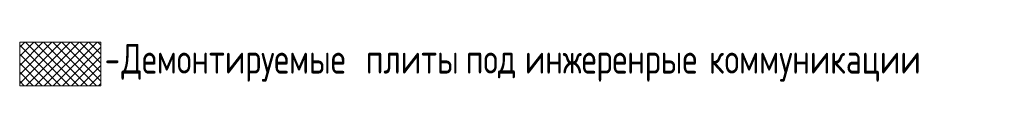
# Model space of a CAD drawing. Header units: millimetres. Extents: x -7161 to 110063, y -144197 to 42990.
# Tile 27 of 27: x 69219 to 92354, y 2569 to 3598. Entities that reach past the tile are written whole.
import ezdxf

# ---------------------------------------------------------------- set-up
doc = ezdxf.new("R2010")
doc.units = ezdxf.units.MM
for name, color, linetype, lineweight in [('A-DETL-____-THIN', 151, 'Continuous', 18), ('A-DETL-GENF-OTLN', 92, 'Continuous', 18), ('G-____-____-TEXT', 231, 'Continuous', 9)]:
    doc.layers.add(name, color=color, linetype=linetype, lineweight=lineweight)
doc.styles.add('GOST Common', font='GOST_Common.ttf', dxfattribs={"width": 0.8, "height": 700})

msp = doc.modelspace()

# ---------------------------------------------------------------- hatches: boundary and pattern name
at = {"layer": 'A-DETL-GENF-OTLN', "lineweight": 9}
h = msp.add_hatch(dxfattribs=at)
h.set_pattern_fill('FP_6', color=240, style=0, pattern_type=2)
h.set_pattern_definition([(45, (67864.53, 0), (-106.066, 106.066), []), (135, (67864.53, 0), (-106.066, -106.066), [])])
h.paths.add_polyline_path([(71128, 2569), (71128, 3598), (69219, 3598), (69219, 2569)])

# ---------------------------------------------------------------- linework, layer by layer
at = {"layer": 'A-DETL-____-THIN'}
for p, q in [((71128, 3598), (69219, 3598)), ((69219, 3598), (69219, 2569)), ((71128, 2569), (71128, 3598)), ((69219, 2569), (71128, 2569))]:
    msp.add_line(p, q, dxfattribs=at)

# ---------------------------------------------------------------- texts
at = {"layer": 'G-____-____-TEXT', "color": 7, "char_height": 700, "attachment_point": 1, "style": 'GOST Common'}
for s, insert, width in [('\\fGOST Common|b0|i0|c204|p34|;\\W.8;-', (71214, 3557), 481.01), ('Демонтируемые', (71610, 3557), 6721.35), ('\\fGOST Common|b0|i0|c204|p34|;\\W.8; ', (77156, 3557), 237.3), ('\\fGOST Common|b0|i0|c204|p34|;\\W.8; ', (79506, 3557), 237.3), ('\\fGOST Common|b0|i0|c204|p34|;\\W.8; ', (80892, 3557), 237.3), ('\\fGOST Common|b0|i0|c204|p34|;\\W.8; ', (85221, 3557), 237.3), ('\\fGOST Common|b0|i0|c204|p34|;\\W.8; ', (90391, 3557), 237.3), ('плиты', (77352, 3557), 2610.29), ('под', (79701, 3557), 1443.04), ('инжеренрые', (81088, 3557), 5008.94), ('коммуникации', (85416, 3557), 6028.69)]:
    msp.add_mtext(s, dxfattribs=dict(at, insert=insert, width=width))

doc.saveas('drawing.dxf')
